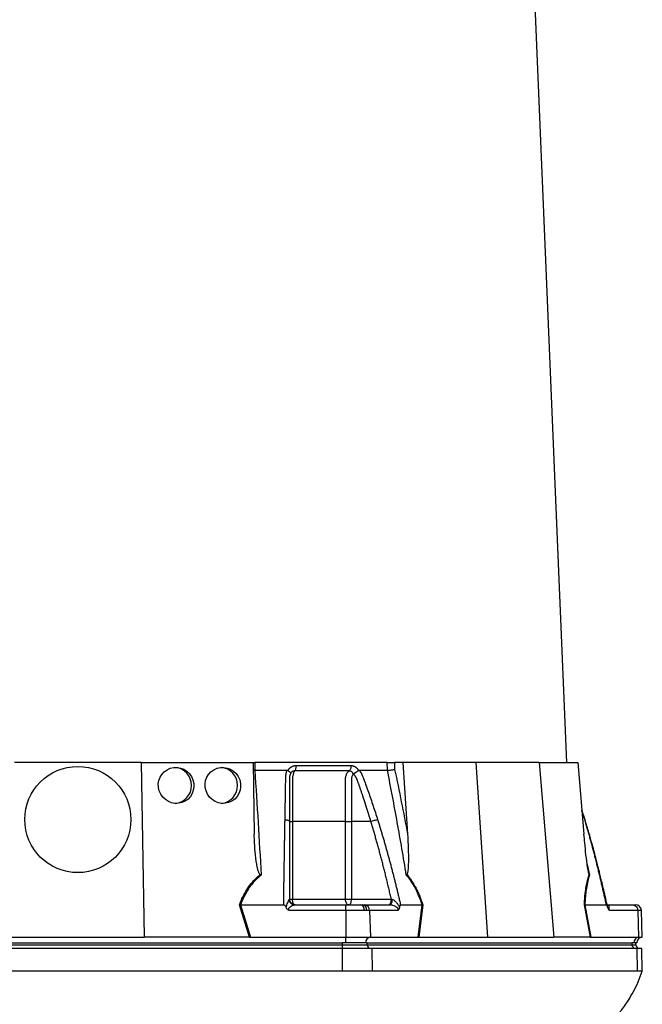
# Model space of a CAD drawing. Header units: millimetres. Extents: x 676 to 1290, y 655 to 2770.
# Tile 6 of 9: x 945 to 1273, y 1194 to 1713. Entities that reach past the tile are written whole.
import ezdxf

# ---------------------------------------------------------------- set-up
doc = ezdxf.new("R2010")
doc.units = ezdxf.units.MM

msp = doc.modelspace()

# ---------------------------------------------------------------- linework, layer by layer
at = {"color": 7, "linetype": 'Continuous', "lineweight": 25}
for p, q in [((1233.56, 1320.99), (1197.63, 2174.37)), ((1008.9, 1320.99), (942.21, 1320.99)), ((1008.9, 1320.99), (1010.5, 1228.99)), ((1008.9, 1320.99), (1067.98, 1320.99)), ((1067.98, 1320.99), (1068.64, 1283.2)), ((1068.15, 1320.99), (1068.86, 1320.99)), ((1068.86, 1320.99), (1068.89, 1316.99)), ((1138.79, 1320.99), (1068.86, 1320.99)), ((1138.89, 1316.99), (1138.79, 1320.99)), ((1142.61, 1320.99), (1142.7, 1317.44)), ((1146.96, 1320.99), (1142.61, 1320.99)), ((1146.96, 1320.99), (1149.49, 1283.2)), ((1185.56, 1320.99), (1146.96, 1320.99)), ((1185.56, 1320.99), (1191.73, 1228.99)), ((1218.9, 1320.99), (1185.56, 1320.99)), ((1218.9, 1320.99), (1226.67, 1228.99)), ((1218.9, 1320.99), (1239.38, 1320.99)), ((1239.38, 1320.99), (1242.58, 1283.2)), ((1068.89, 1316.99), (1068.05, 1317.04)), ((1086.41, 1316.86), (1086.49, 1316.99)), ((1123.58, 1316.99), (1123.65, 1316.86)), ((1243.13, 1290.85), (1241.49, 1296)), ((1088.81, 1289.99), (1088.81, 1248.99)), ((1116.78, 1248.99), (1116.78, 1289.99)), ((1130.16, 1289.99), (1119.94, 1289.99)), ((1119.94, 1289.99), (1119.94, 1248.99)), ((1066.12, 1228.99), (1060.77, 1246.01)), ((1087.15, 1248.99), (1088.81, 1248.99)), ((1088.81, 1248.99), (1116.78, 1248.99)), ((1116.78, 1248.99), (1119.94, 1248.99)), ((1119.94, 1248.99), (1140.95, 1248.99)), ((1157.55, 1246.01), (1155.39, 1228.99)), ((1245.96, 1228.99), (1242.77, 1246.01)), ((1061.36, 1245.99), (1061.35, 1245.99)), ((1061.35, 1245.99), (1066.69, 1228.99)), ((1061.36, 1245.99), (1084.15, 1245.99)), ((1117, 1243.1), (1086.94, 1243.1)), ((1090.07, 1245.99), (1117, 1245.99)), ((1117, 1245.99), (1124.68, 1245.99)), ((1126.7, 1243.1), (1117, 1243.1)), ((1117, 1243.1), (1117, 1228.99)), ((1124.68, 1245.99), (1125.7, 1245.99)), ((1125.7, 1245.99), (1126.88, 1245.99)), ((1127.99, 1243.1), (1126.7, 1243.1)), ((1126.88, 1245.99), (1140.35, 1245.99)), ((1129.48, 1243.1), (1127.99, 1243.1)), ((1129.48, 1243.1), (1129.9, 1228.99)), ((1144.51, 1243.1), (1129.48, 1243.1)), ((1145.82, 1245.99), (1157.21, 1245.99)), ((1155.06, 1228.99), (1157.22, 1245.99)), ((1243.01, 1245.99), (1246.2, 1228.99)), ((1243.02, 1245.99), (1254.41, 1245.99)), ((1254.86, 1245.99), (1268.33, 1245.99)), ((1270.93, 1243.1), (1255.9, 1243.1)), ((1268.33, 1245.99), (1269.86, 1245.99)), ((1270.93, 1243.1), (1271.35, 1228.99)), ((1273.35, 1228.99), (1272.86, 1243.1)), ((835.83, 1225.99), (1115.27, 1225.99)), ((940.61, 1228.99), (1010.5, 1228.99)), ((1065.81, 1228.99), (1010.5, 1228.99)), ((1066.69, 1228.99), (1117, 1228.99)), ((1117, 1225.99), (1115.27, 1225.99)), ((1115.27, 1224.99), (1115.27, 1225.99)), ((1117, 1225.99), (1117, 1228.99)), ((1117, 1228.99), (1129.9, 1228.99)), ((1127.4, 1225.99), (1117, 1225.99)), ((1128.26, 1225.99), (1127.4, 1225.99)), ((1128.26, 1224.99), (1128.26, 1225.99)), ((1128.26, 1225.99), (1267.98, 1225.99)), ((1129.9, 1228.99), (1155.06, 1228.99)), ((1155.59, 1228.99), (1191.73, 1228.99)), ((1191.73, 1228.99), (1226.67, 1228.99)), ((1245.85, 1228.99), (1226.67, 1228.99)), ((1246.2, 1228.99), (1271.35, 1228.99)), ((1268.85, 1225.99), (1267.98, 1225.99)), ((1267.98, 1224.99), (1267.98, 1225.99)), ((1270.46, 1225.99), (1268.85, 1225.99)), ((1269.99, 1224.99), (1269.99, 1225.99)), ((1271.35, 1228.99), (1273.35, 1228.99)), ((835.83, 1224.99), (1115.27, 1224.99)), ((1115.27, 1222.99), (835.83, 1222.99)), ((1115.27, 1224.99), (1128.26, 1224.99)), ((1115.27, 1222.99), (1115.27, 1224.99)), ((1115.27, 1210.99), (1115.27, 1222.99)), ((1130.91, 1222.99), (1115.27, 1222.99)), ((1128.26, 1224.99), (1267.98, 1224.99)), ((1131.09, 1210.99), (1130.91, 1222.99)), ((1270.62, 1222.99), (1130.91, 1222.99)), ((1270.81, 1210.99), (1270.62, 1222.99)), ((1273.04, 1222.99), (1270.62, 1222.99)), ((1273.25, 1210.98), (1273.04, 1222.99)), ((1115.27, 1210.99), (835.83, 1210.99)), ((1270.81, 1210.99), (1131.09, 1210.99))]:
    msp.add_line(p, q, dxfattribs=at)
at = {"color": 8, "linetype": 'Continuous', "lineweight": 25}
for p, q in [((1242.99, 1290.95), (1241.52, 1295.66)), ((1242.99, 1290.95), (1243.11, 1290.84)), ((1243.11, 1290.84), (1242.99, 1290.95)), ((1244.3, 1267.26), (1245.55, 1261.75)), ((1272.86, 1243.1), (1270.93, 1243.1)), ((1267.98, 1224.99), (1269.99, 1224.99))]:
    msp.add_line(p, q, dxfattribs=at)
at = {"color": 7, "linetype": 'Continuous', "lineweight": 25, "flags": 128}
for points in [[(1090.15, 1245.99), (1089.89, 1246.05), (1089.64, 1246.22), (1089.41, 1246.5), (1089.2, 1246.87), (1089.04, 1247.33), (1088.92, 1247.84), (1088.84, 1248.41), (1088.81, 1248.99)], [(1118.44, 1245.99), (1118.12, 1246.05), (1117.81, 1246.22), (1117.52, 1246.5), (1117.27, 1246.87), (1117.06, 1247.33), (1116.91, 1247.84), (1116.81, 1248.41), (1116.78, 1248.99)], [(1118.44, 1245.99), (1118.74, 1246.05), (1119.02, 1246.22), (1119.28, 1246.5), (1119.5, 1246.87), (1119.69, 1247.33), (1119.83, 1247.84), (1119.91, 1248.41), (1119.94, 1248.99)], [(1140.35, 1245.99), (1140.55, 1246.05), (1140.75, 1246.21), (1140.94, 1246.47), (1141.1, 1246.83), (1141.23, 1247.26), (1141.33, 1247.76), (1141.4, 1248.3), (1141.43, 1248.87)]]:
    msp.add_lwpolyline(points, dxfattribs=at)
at = {"color": 7, "linetype": 'Continuous', "lineweight": 25}
msp.add_circle((975.55, 1290.99), 28, dxfattribs=at)
for centre, radius, start, end in [((1026.17, 1309.13), 9.37, 359.1768, 86.4611), ((1050.42, 1309.12), 9.38, 359.1905, 85.1568), ((1026.16, 1308.86), 9.38, 274.8157, 0.8098), ((1050.42, 1308.86), 9.38, 276.1194, 0.796), ((1090.09, 1248.97), 2.98, 181.971, 269.6724), ((1124.1, 1243.44), 2.62, 352.5661, 77.2069), ((1125.31, 1243.33), 2.69, 354.9865, 81.6134), ((1126.67, 1243.19), 2.8, 357.9916, 85.7797), ((1269.86, 1242.99), 3, 2, 90), ((1130.23, 1226.17), 2.84, 96.5773, 183.6105), ((1271.68, 1226.17), 2.84, 96.5771, 183.6104), ((1273.46, 1225.99), 3, 92, 180), ((1130.14, 1224.87), 1.88, 176.189, 265.5977), ((1269.86, 1224.87), 1.88, 176.1895, 265.5972), ((1271.99, 1224.99), 2, 180, 270)]:
    msp.add_arc(centre, radius, start, end, dxfattribs=at)
for centre in [(1027.39, 1308.99), (1052.06, 1308.99)]:
    msp.add_ellipse(centre, major_axis=(-4.76, 8.29), ratio=0.974945, dxfattribs=at)
for centre, major_axis, ratio, start_param, end_param in [((1067.35, 1225.99), (17.02, -0.28), 0.175535, 1.645803, 1.664009), ((1154.82, 1225.99), (11.1, 0.22), 0.269565, 1.496149, 1.514355), ((1246.62, 1225.99), (5.92, -0.52), 0.499165, 1.726141, 1.744347)]:
    msp.add_ellipse(centre, major_axis=major_axis, ratio=ratio, start_param=start_param, end_param=end_param, dxfattribs=at)
for points, knots in [([(1086.49, 1316.99), (1086.53, 1317.06), (1086.61, 1317.19), (1086.74, 1317.38), (1086.87, 1317.57), (1087.02, 1317.75), (1087.17, 1317.91), (1087.32, 1318.08), (1087.49, 1318.23), (1087.65, 1318.37), (1087.83, 1318.51), (1088.01, 1318.64), (1088.2, 1318.76), (1088.4, 1318.87), (1088.66, 1319.01), (1088.99, 1319.16), (1089.4, 1319.29), (1089.81, 1319.39), (1090.24, 1319.45), (1090.52, 1319.46), (1090.67, 1319.46)], [0, 0, 0, 0, 0.044249, 0.088103, 0.131644, 0.174955, 0.21812, 0.261226, 0.304357, 0.347601, 0.391041, 0.434763, 0.478847, 0.523375, 0.568424, 0.654803, 0.740537, 0.826241, 0.912528, 1, 1, 1, 1]), ([(1090.67, 1319.46), (1090.67, 1319.18), (1090.66, 1318.89), (1090.59, 1318.3), (1090.54, 1318.01), (1090.39, 1317.49), (1090.3, 1317.26), (1090.09, 1316.87), (1089.98, 1316.71), (1089.87, 1316.6)], [0, 0, 0, 0, 0.25, 0.25, 0.5, 0.5, 0.75, 0.75, 1, 1, 1, 1]), ([(1119.65, 1319.46), (1119.66, 1319.18), (1119.64, 1318.88), (1119.55, 1318.3), (1119.48, 1318.01), (1119.3, 1317.49), (1119.19, 1317.26), (1118.93, 1316.87), (1118.79, 1316.71), (1118.64, 1316.6)], [0, 0, 0, 0, 0.25, 0.25, 0.5, 0.5, 0.75, 0.75, 1, 1, 1, 1]), ([(1119.65, 1319.46), (1119.72, 1319.46), (1119.85, 1319.46), (1120.05, 1319.45), (1120.25, 1319.42), (1120.45, 1319.39), (1120.64, 1319.34), (1120.83, 1319.29), (1121.02, 1319.23), (1121.21, 1319.15), (1121.4, 1319.07), (1121.64, 1318.95), (1121.93, 1318.78), (1122.25, 1318.55), (1122.56, 1318.3), (1122.84, 1318.01), (1123.11, 1317.7), (1123.36, 1317.36), (1123.5, 1317.12), (1123.58, 1316.99)], [0, 0, 0, 0, 0.043919, 0.087472, 0.13073, 0.173768, 0.216664, 0.259492, 0.30233, 0.345255, 0.388344, 0.431671, 0.51489, 0.596546, 0.677156, 0.757259, 0.837405, 0.91814, 1, 1, 1, 1]), ([(1138.79, 1320.99), (1139.06, 1320.99), (1139.36, 1320.99), (1140.02, 1320.99), (1140.36, 1320.99), (1140.88, 1320.99), (1141.05, 1320.99), (1141.39, 1320.99), (1141.55, 1320.99), (1142.04, 1320.99), (1142.34, 1320.99), (1142.61, 1320.99)], [0, 0, 0, 0, 0.25, 0.25, 0.5, 0.5, 0.625, 0.625, 0.75, 0.75, 1, 1, 1, 1]), ([(1068.91, 1316.99), (1069.52, 1307.84), (1070.1, 1298.66), (1071.22, 1280.25), (1071.76, 1271.01), (1072.27, 1261.75)], [0, 0, 0, 0, 0.5, 0.5, 1, 1, 1, 1]), ([(1084.86, 1290.95), (1084.88, 1291.64), (1084.9, 1293.01), (1084.94, 1295.06), (1084.97, 1297.1), (1085.01, 1299.12), (1085.06, 1301.74), (1085.11, 1304.94), (1085.17, 1308.1), (1085.22, 1310.61), (1085.24, 1312.1), (1085.27, 1313.16), (1085.29, 1313.76), (1085.33, 1314.27), (1085.39, 1314.78), (1085.47, 1315.3), (1085.6, 1315.88), (1085.75, 1316.44), (1085.87, 1316.81), (1085.94, 1316.99)], [0, 0, 0, 0, 0.077777, 0.1552, 0.232272, 0.308995, 0.385372, 0.530526, 0.674474, 0.747423, 0.819615, 0.846383, 0.869761, 0.889755, 0.906383, 0.929523, 0.9528, 0.976272, 1, 1, 1, 1]), ([(1085.94, 1316.99), (1085.97, 1316.99), (1086.04, 1316.99), (1086.14, 1316.97), (1086.23, 1316.95), (1086.33, 1316.91), (1086.38, 1316.87), (1086.41, 1316.86)], [0, 0, 0, 0, 0.212576, 0.416535, 0.614103, 0.807726, 1, 1, 1, 1]), ([(1086.41, 1316.86), (1086.45, 1316.83), (1086.54, 1316.77), (1086.66, 1316.68), (1086.78, 1316.59), (1086.88, 1316.51), (1086.98, 1316.43), (1087.07, 1316.34), (1087.16, 1316.26), (1087.23, 1316.19), (1087.34, 1316.07), (1087.46, 1315.93), (1087.57, 1315.76), (1087.65, 1315.61), (1087.69, 1315.49), (1087.7, 1315.39), (1087.7, 1315.3), (1087.69, 1315.23), (1087.67, 1315.16), (1087.65, 1315.11), (1087.65, 1315.09)], [0, 0, 0, 0, 0.0486522, 0.0964893, 0.1433903, 0.189242, 0.2339407, 0.2773919, 0.3195116, 0.3602249, 0.3994652, 0.5061737, 0.6030824, 0.689684, 0.7658152, 0.8315822, 0.8872965, 0.9334411, 0.9706863, 1, 1, 1, 1]), ([(1087.6, 1314.97), (1087.58, 1314.89), (1087.53, 1314.75), (1087.46, 1314.54), (1087.41, 1314.32), (1087.35, 1314.1), (1087.31, 1313.88), (1087.27, 1313.66), (1087.24, 1313.44), (1087.21, 1313.23), (1087.19, 1313.01), (1087.17, 1312.8), (1087.16, 1312.59), (1087.15, 1312.39), (1087.15, 1312.14), (1087.15, 1311.85), (1087.15, 1311.52), (1087.15, 1311.18), (1087.15, 1310.85), (1087.15, 1310.57), (1087.15, 1310.33), (1087.15, 1310.09), (1087.15, 1309.78), (1087.15, 1309.4), (1087.15, 1308.56), (1087.15, 1307.32), (1087.15, 1305.72), (1087.15, 1304.18), (1087.15, 1302.19), (1087.15, 1299.81), (1087.15, 1297.07), (1087.15, 1294.53), (1087.15, 1292.19), (1087.15, 1290.7), (1087.15, 1289.99)], [0, 0, 0, 0, 0.010662, 0.021198, 0.031594, 0.041839, 0.051919, 0.061821, 0.071533, 0.08104, 0.09033, 0.099392, 0.108213, 0.116783, 0.125091, 0.138719, 0.152205, 0.165558, 0.178786, 0.1919, 0.198167, 0.207477, 0.219813, 0.235151, 0.25346, 0.319418, 0.382864, 0.443812, 0.502275, 0.618272, 0.726011, 0.825493, 0.916782, 1, 1, 1, 1]), ([(1089.87, 1316.6), (1089.82, 1316.6), (1089.72, 1316.6), (1089.57, 1316.59), (1089.43, 1316.57), (1089.29, 1316.54), (1089.14, 1316.5), (1089, 1316.45), (1088.87, 1316.4), (1088.66, 1316.29), (1088.42, 1316.13), (1088.16, 1315.89), (1087.97, 1315.65), (1087.82, 1315.44), (1087.72, 1315.25), (1087.67, 1315.13), (1087.65, 1315.08)], [0, 0, 0, 0, 0.053313, 0.106595, 0.159871, 0.213165, 0.266504, 0.319912, 0.373414, 0.427035, 0.564482, 0.685233, 0.789261, 0.876464, 0.946724, 1, 1, 1, 1]), ([(1089.87, 1316.6), (1089.78, 1316.49), (1089.69, 1316.35), (1089.53, 1316.04), (1089.45, 1315.86), (1089.3, 1315.46), (1089.23, 1315.24), (1089.1, 1314.78), (1089.05, 1314.53), (1088.95, 1314.02), (1088.92, 1313.74), (1088.86, 1313.19), (1088.84, 1312.91), (1088.82, 1312.48), (1088.82, 1312.34), (1088.82, 1312.05), (1088.82, 1311.9), (1088.82, 1311.46), (1088.82, 1308.85), (1088.82, 1306.24), (1088.81, 1299.28), (1088.81, 1294.63), (1088.81, 1289.99)], [0, 0, 0, 0, 0.03125, 0.03125, 0.0625, 0.0625, 0.09375, 0.09375, 0.125, 0.125, 0.15625, 0.15625, 0.1875, 0.1875, 0.203125, 0.203125, 0.21875, 0.21875, 0.25, 0.5, 0.5, 1, 1, 1, 1]), ([(1118.64, 1316.6), (1117.57, 1316.6), (1115.27, 1316.6), (1111.9, 1316.6), (1108.3, 1316.6), (1105.82, 1316.6), (1103.22, 1316.6), (1100.72, 1316.6), (1097.01, 1316.6), (1093.48, 1316.6), (1091.02, 1316.6), (1089.87, 1316.6)], [0.7589111, 0.7589111, 0.7589111, 0.7589111, 0.7820302, 0.8131687, 0.8443073, 0.8754458, 0.8754458, 0.9065844, 0.9377229, 0.9688615, 0.9919807, 0.9919807, 0.9919807, 0.9919807]), ([(1116.78, 1289.99), (1116.78, 1294.63), (1116.78, 1299.28), (1116.78, 1306.24), (1116.79, 1308.85), (1116.79, 1311.46), (1116.79, 1311.9), (1116.79, 1312.05), (1116.79, 1312.34), (1116.79, 1312.48), (1116.82, 1312.91), (1116.85, 1313.19), (1116.94, 1313.74), (1117.01, 1314.02), (1117.16, 1314.53), (1117.26, 1314.78), (1117.47, 1315.24), (1117.59, 1315.46), (1117.85, 1315.86), (1118, 1316.04), (1118.31, 1316.35), (1118.47, 1316.49), (1118.64, 1316.6)], [0, 0, 0, 0, 0.5, 0.5, 0.75, 0.78125, 0.78125, 0.796875, 0.796875, 0.8125, 0.8125, 0.84375, 0.84375, 0.875, 0.875, 0.90625, 0.90625, 0.9375, 0.9375, 0.96875, 0.96875, 1, 1, 1, 1]), ([(1120.87, 1315.08), (1120.86, 1315.12), (1120.82, 1315.2), (1120.76, 1315.33), (1120.67, 1315.48), (1120.55, 1315.65), (1120.41, 1315.82), (1120.23, 1316), (1120.01, 1316.18), (1119.77, 1316.33), (1119.5, 1316.46), (1119.22, 1316.55), (1118.93, 1316.6), (1118.74, 1316.6), (1118.64, 1316.6)], [0, 0, 0, 0, 0.038504, 0.086514, 0.144034, 0.211029, 0.287449, 0.37325, 0.468405, 0.572922, 0.680036, 0.786786, 0.893373, 1, 1, 1, 1]), ([(1120.91, 1314.91), (1120.73, 1314.8), (1120.59, 1314.62), (1120.35, 1314.22), (1120.26, 1314), (1120.11, 1313.53), (1120.05, 1313.28), (1119.97, 1312.77), (1119.95, 1312.51), (1119.94, 1312.11), (1119.94, 1311.98), (1119.94, 1311.71), (1119.94, 1311.32), (1119.94, 1310.39), (1119.94, 1307.47), (1119.94, 1300.59), (1119.94, 1294.23), (1119.94, 1289.99)], [0, 0, 0, 0, 0.03125, 0.03125, 0.0625, 0.0625, 0.09375, 0.09375, 0.125, 0.125, 0.140625, 0.140625, 0.15625, 0.1875, 0.25, 0.5, 1, 1, 1, 1]), ([(1120.89, 1315.09), (1120.9, 1315.1), (1120.92, 1315.13), (1120.97, 1315.17), (1121.02, 1315.21), (1121.09, 1315.26), (1121.17, 1315.31), (1121.26, 1315.36), (1121.36, 1315.42), (1121.48, 1315.49), (1121.62, 1315.56), (1121.77, 1315.64), (1121.93, 1315.73), (1122.1, 1315.83), (1122.29, 1315.94), (1122.49, 1316.07), (1122.71, 1316.21), (1122.94, 1316.36), (1123.18, 1316.52), (1123.42, 1316.69), (1123.57, 1316.8), (1123.65, 1316.86)], [0, 0, 0, 0, 0.017248, 0.037456, 0.060913, 0.087838, 0.118407, 0.152763, 0.191026, 0.233291, 0.279627, 0.330072, 0.384627, 0.443251, 0.505852, 0.572276, 0.648655, 0.730209, 0.816408, 0.906598, 1, 1, 1, 1]), ([(1130.16, 1289.99), (1129.79, 1291.21), (1128.99, 1293.85), (1127.66, 1298.08), (1126.51, 1301.57), (1125.64, 1304.17), (1125.12, 1305.71), (1124.58, 1307.31), (1124.14, 1308.58), (1123.82, 1309.49), (1123.63, 1310.03), (1123.44, 1310.56), (1123.24, 1311.1), (1123.05, 1311.63), (1122.89, 1312.06), (1122.77, 1312.39), (1122.66, 1312.62), (1122.54, 1312.85), (1122.41, 1313.1), (1122.26, 1313.35), (1122.09, 1313.61), (1121.9, 1313.88), (1121.7, 1314.15), (1121.49, 1314.42), (1121.26, 1314.7), (1121.09, 1314.88), (1121.01, 1314.97)], [0, 0, 0, 0, 0.143085, 0.308796, 0.497427, 0.555835, 0.616742, 0.680167, 0.746121, 0.767405, 0.788723, 0.810074, 0.831456, 0.852865, 0.874301, 0.883002, 0.892336, 0.902282, 0.912815, 0.923904, 0.935514, 0.947608, 0.960145, 0.973084, 0.986383, 1, 1, 1, 1]), ([(1123.65, 1316.86), (1123.67, 1316.87), (1123.71, 1316.9), (1123.78, 1316.93), (1123.85, 1316.96), (1123.92, 1316.98), (1124, 1316.99), (1124.05, 1316.99), (1124.07, 1316.99)], [0, 0, 0, 0, 0.160202, 0.321039, 0.484027, 0.650625, 0.822199, 1, 1, 1, 1]), ([(1124.07, 1316.99), (1124.15, 1316.89), (1124.29, 1316.68), (1124.49, 1316.37), (1124.69, 1316.05), (1124.87, 1315.73), (1125.05, 1315.41), (1125.22, 1315.09), (1125.39, 1314.76), (1125.54, 1314.44), (1125.73, 1314.02), (1125.97, 1313.43), (1126.29, 1312.58), (1126.68, 1311.52), (1127.12, 1310.31), (1127.85, 1308.29), (1128.86, 1305.47), (1130.11, 1301.87), (1131.33, 1298.25), (1132.52, 1294.62), (1133.3, 1292.18), (1133.69, 1290.95)], [0, 0, 0, 0, 0.013423, 0.026738, 0.039956, 0.053088, 0.066144, 0.079134, 0.09207, 0.104963, 0.117824, 0.141662, 0.172831, 0.217057, 0.263491, 0.312127, 0.449156, 0.58733, 0.723761, 0.861313, 1, 1, 1, 1]), ([(1148.84, 1261.75), (1147.33, 1271.01), (1145.75, 1280.25), (1142.44, 1298.66), (1140.7, 1307.84), (1138.88, 1316.99)], [0, 0, 0, 0, 0.5, 0.5, 1, 1, 1, 1]), ([(1138.89, 1316.99), (1139.16, 1317), (1139.46, 1317.02), (1140.12, 1317.07), (1140.46, 1317.11), (1140.98, 1317.17), (1141.15, 1317.19), (1141.49, 1317.24), (1141.65, 1317.26), (1141.98, 1317.31), (1142.13, 1317.34), (1142.42, 1317.39), (1142.57, 1317.42), (1142.7, 1317.44)], [0, 0, 0, 0, 0.25, 0.25, 0.5, 0.5, 0.625, 0.625, 0.75, 0.75, 0.875, 0.875, 1, 1, 1, 1]), ([(1084.15, 1245.99), (1084.16, 1246.83), (1084.18, 1248.5), (1084.22, 1250.99), (1084.25, 1253.47), (1084.29, 1255.93), (1084.33, 1258.38), (1084.37, 1260.81), (1084.4, 1263.22), (1084.44, 1265.62), (1084.48, 1268), (1084.52, 1270.37), (1084.55, 1272.72), (1084.59, 1275.06), (1084.63, 1277.37), (1084.67, 1279.68), (1084.71, 1281.96), (1084.75, 1284.23), (1084.79, 1286.49), (1084.82, 1288.73), (1084.85, 1290.21), (1084.86, 1290.95)], [0, 0, 0, 0, 0.055211, 0.110128, 0.164753, 0.219086, 0.273129, 0.326884, 0.38035, 0.43353, 0.486425, 0.539036, 0.591365, 0.643413, 0.695181, 0.746671, 0.797884, 0.848822, 0.899487, 0.949879, 1, 1, 1, 1]), ([(1084.86, 1290.95), (1085.16, 1290.93), (1085.47, 1290.89), (1086.03, 1290.77), (1086.29, 1290.69), (1086.72, 1290.51), (1086.89, 1290.41), (1087.1, 1290.2), (1087.15, 1290.09), (1087.15, 1289.99)], [0, 0, 0, 0, 0.25, 0.25, 0.5, 0.5, 0.75, 0.75, 1, 1, 1, 1]), ([(1087.15, 1289.99), (1087.15, 1289.28), (1087.15, 1287.86), (1087.15, 1285.71), (1087.15, 1283.54), (1087.15, 1281.36), (1087.15, 1279.16), (1087.15, 1276.94), (1087.15, 1274.7), (1087.15, 1272.45), (1087.15, 1270.18), (1087.15, 1267.9), (1087.15, 1265.59), (1087.15, 1263.27), (1087.15, 1260.93), (1087.15, 1258.58), (1087.15, 1256.21), (1087.15, 1253.82), (1087.15, 1251.41), (1087.15, 1249.8), (1087.15, 1248.99)], [0, 0, 0, 0, 0.052635, 0.105608, 0.158921, 0.212573, 0.266566, 0.320902, 0.37558, 0.430604, 0.485973, 0.541688, 0.597751, 0.654162, 0.710923, 0.768034, 0.825496, 0.883311, 0.941478, 1, 1, 1, 1]), ([(1087.15, 1289.99), (1087.15, 1289.99), (1087.31, 1289.99), (1087.89, 1289.99), (1088.32, 1289.99), (1088.81, 1289.99)], [0, 0, 0, 0, 0.5, 0.5, 1, 1, 1, 1]), ([(1116.78, 1289.99), (1117.24, 1289.99), (1117.79, 1289.99), (1118.9, 1289.99), (1119.46, 1289.99), (1119.94, 1289.99)], [0, 0, 0, 0, 0.5, 0.5, 1, 1, 1, 1]), ([(1130.16, 1289.99), (1130.41, 1290.09), (1130.7, 1290.2), (1131.33, 1290.41), (1131.67, 1290.51), (1132.32, 1290.69), (1132.64, 1290.77), (1133.22, 1290.89), (1133.48, 1290.93), (1133.69, 1290.95)], [0, 0, 0, 0, 0.25, 0.25, 0.5, 0.5, 0.75, 0.75, 1, 1, 1, 1]), ([(1140.95, 1248.99), (1140.76, 1249.85), (1140.36, 1251.55), (1139.77, 1254.1), (1139.16, 1256.63), (1138.55, 1259.13), (1137.94, 1261.62), (1137.32, 1264.09), (1136.7, 1266.54), (1136.07, 1268.97), (1135.43, 1271.39), (1134.79, 1273.78), (1134.15, 1276.15), (1133.5, 1278.51), (1132.84, 1280.84), (1132.18, 1283.16), (1131.51, 1285.45), (1130.84, 1287.73), (1130.39, 1289.24), (1130.16, 1289.99)], [0, 0, 0, 0, 0.061953, 0.123509, 0.18467, 0.245435, 0.305808, 0.365787, 0.425376, 0.484574, 0.543383, 0.601804, 0.659839, 0.717488, 0.774754, 0.831636, 0.888137, 0.944258, 1, 1, 1, 1]), ([(1133.69, 1290.95), (1133.9, 1290.28), (1134.32, 1288.94), (1134.94, 1286.92), (1135.56, 1284.88), (1136.17, 1282.83), (1136.78, 1280.77), (1137.38, 1278.69), (1137.98, 1276.6), (1138.57, 1274.5), (1139.16, 1272.39), (1139.74, 1270.26), (1140.32, 1268.12), (1140.89, 1265.96), (1141.46, 1263.8), (1142.02, 1261.62), (1142.58, 1259.42), (1143.13, 1257.22), (1143.68, 1255), (1144.22, 1252.76), (1144.76, 1250.52), (1145.29, 1248.26), (1145.64, 1246.75), (1145.82, 1245.99)], [0, 0, 0, 0, 0.045336, 0.090894, 0.136674, 0.182678, 0.228907, 0.275362, 0.322044, 0.368954, 0.416093, 0.463462, 0.511063, 0.558896, 0.606962, 0.655262, 0.703798, 0.752569, 0.801578, 0.850824, 0.900309, 0.950034, 1, 1, 1, 1]), ([(1254.41, 1245.99), (1254.23, 1246.83), (1253.87, 1248.5), (1253.31, 1250.99), (1252.75, 1253.47), (1252.19, 1255.93), (1251.61, 1258.38), (1251.04, 1260.81), (1250.45, 1263.22), (1249.87, 1265.62), (1249.27, 1268), (1248.67, 1270.37), (1248.07, 1272.72), (1247.45, 1275.06), (1246.84, 1277.37), (1246.21, 1279.68), (1245.58, 1281.96), (1244.94, 1284.23), (1244.3, 1286.49), (1243.65, 1288.73), (1243.21, 1290.21), (1242.99, 1290.95)], [0, 0, 0, 0, 0.055211, 0.110128, 0.164753, 0.219086, 0.273129, 0.326884, 0.38035, 0.43353, 0.486425, 0.539036, 0.591365, 0.643413, 0.695181, 0.746671, 0.797884, 0.848822, 0.899487, 0.949879, 1, 1, 1, 1]), ([(1255.01, 1245.03), (1254.69, 1246.49), (1254.03, 1249.45), (1253.05, 1253.67), (1252.14, 1257.49), (1251.36, 1260.66), (1250.72, 1263.26), (1250.06, 1265.89), (1249.24, 1269.07), (1248.14, 1273.24), (1246.76, 1278.32), (1245.08, 1284.3), (1243.81, 1288.56), (1243.13, 1290.85)], [0, 0, 0, 0, 0.0945511, 0.1912344, 0.2739873, 0.3428035, 0.3976806, 0.4436486, 0.5146001, 0.6057011, 0.7169544, 0.8483749, 1, 1, 1, 1]), ([(1071.77, 1261.99), (1071.68, 1262.05), (1071.39, 1262.26), (1070.98, 1263.1), (1070.54, 1264.35), (1069.86, 1267.52), (1069.16, 1272.31), (1068.78, 1278.08), (1068.68, 1281.71), (1068.64, 1283.2)], [0, 0, 0, 0, 0.014356, 0.049627, 0.124372, 0.19944, 0.496383, 0.793753, 1, 1, 1, 1]), ([(1149.49, 1283.2), (1149.61, 1281.39), (1149.71, 1279.59), (1149.86, 1275.99), (1149.91, 1274.19), (1149.94, 1271.49), (1149.94, 1270.6), (1149.93, 1268.81), (1149.91, 1267.91), (1149.86, 1266.58), (1149.83, 1266.13), (1149.78, 1265.25), (1149.74, 1264.81), (1149.65, 1263.94), (1149.6, 1263.51), (1149.48, 1262.88), (1149.43, 1262.67), (1149.34, 1262.38), (1149.31, 1262.29), (1149.22, 1262.12), (1149.17, 1262.04), (1149.11, 1261.99)], [0, 0, 0, 0, 0.25, 0.25, 0.5, 0.5, 0.625, 0.625, 0.75, 0.75, 0.8125, 0.8125, 0.875, 0.875, 0.9375, 0.9375, 0.96875, 0.96875, 0.984375, 0.984375, 1, 1, 1, 1]), ([(1245.33, 1261.99), (1245.29, 1262.05), (1245.17, 1262.26), (1244.97, 1263.1), (1244.72, 1264.35), (1244.23, 1267.52), (1243.61, 1272.31), (1243.03, 1278.08), (1242.71, 1281.71), (1242.58, 1283.2)], [0, 0, 0, 0, 0.014357, 0.049627, 0.124372, 0.19944, 0.496383, 0.793753, 1, 1, 1, 1]), ([(1060.77, 1246.01), (1061.03, 1246.66), (1062.01, 1249.12), (1063.8, 1252.7), (1066.38, 1256.53), (1068.9, 1259.52), (1070.84, 1261.19), (1071.77, 1261.99)], [0, 0, 0, 0, 0.10666, 0.403143, 0.607796, 0.812344, 1, 1, 1, 1]), ([(1072.27, 1261.75), (1070.82, 1260.48), (1067.88, 1257.89), (1064.56, 1253.03), (1062.52, 1248.95), (1061.59, 1246.58), (1061.36, 1245.99)], [0, 0, 0, 0, 0.297892, 0.606736, 0.903183, 1, 1, 1, 1]), ([(1072.27, 1261.75), (1072.27, 1261.75), (1072.1, 1261.83), (1071.93, 1261.91), (1071.77, 1261.99)], [0, 0, 0, 0, 0.022143, 1, 1, 1, 1]), ([(1157.21, 1245.99), (1156.71, 1247.52), (1156.17, 1249.02), (1155.28, 1251.2), (1154.97, 1251.92), (1154.33, 1253.33), (1153.99, 1254.02), (1152.95, 1256.03), (1152.21, 1257.3), (1150.61, 1259.65), (1149.75, 1260.75), (1148.84, 1261.75)], [0, 0, 0, 0, 0.25, 0.25, 0.375, 0.375, 0.5, 0.5, 0.75, 0.75, 1, 1, 1, 1]), ([(1149.11, 1261.99), (1149.57, 1261.48), (1150.01, 1260.94), (1150.88, 1259.82), (1151.3, 1259.23), (1152.51, 1257.42), (1153.26, 1256.13), (1154.31, 1254.09), (1154.65, 1253.4), (1155.29, 1251.98), (1155.6, 1251.26), (1156.5, 1249.06), (1157.04, 1247.55), (1157.55, 1246.01)], [0, 0, 0, 0, 0.125, 0.125, 0.25, 0.25, 0.5, 0.5, 0.625, 0.625, 0.75, 0.75, 1, 1, 1, 1]), ([(1242.77, 1246.01), (1242.8, 1246.67), (1242.95, 1249.12), (1243.29, 1252.7), (1243.89, 1256.53), (1244.53, 1259.52), (1245.07, 1261.19), (1245.33, 1261.99)], [0, 0, 0, 0, 0.106677, 0.403092, 0.607771, 0.812344, 1, 1, 1, 1]), ([(1245.55, 1261.75), (1245.19, 1260.75), (1244.87, 1259.65), (1244.3, 1257.3), (1244.06, 1256.03), (1243.75, 1254.02), (1243.66, 1253.33), (1243.49, 1251.92), (1243.41, 1251.2), (1243.2, 1249.02), (1243.1, 1247.52), (1243.02, 1245.99)], [0, 0, 0, 0, 0.25, 0.25, 0.5, 0.5, 0.625, 0.625, 0.75, 0.75, 1, 1, 1, 1]), ([(1085.46, 1244.58), (1085.53, 1245.05), (1085.65, 1245.49), (1085.94, 1246.35), (1086.1, 1246.75), (1086.42, 1247.51), (1086.59, 1247.87), (1086.82, 1248.33), (1086.89, 1248.48), (1087.02, 1248.72), (1087.07, 1248.81), (1087.11, 1248.87)], [0, 0, 0, 0, 0.25, 0.25, 0.5, 0.5, 0.75, 0.75, 0.875, 0.875, 1, 1, 1, 1]), ([(1090.15, 1245.99), (1089.75, 1245.99), (1089.36, 1246.07), (1088.64, 1246.37), (1088.3, 1246.59), (1087.75, 1247.15), (1087.53, 1247.48), (1087.23, 1248.21), (1087.15, 1248.6), (1087.15, 1248.99)], [0, 0, 0, 0, 0.25, 0.25, 0.5, 0.5, 0.75, 0.75, 1, 1, 1, 1]), ([(1139.45, 1245.99), (1139.65, 1245.99), (1139.85, 1246.07), (1140.21, 1246.37), (1140.38, 1246.59), (1140.65, 1247.15), (1140.76, 1247.48), (1140.91, 1248.21), (1140.95, 1248.6), (1140.95, 1248.99)], [0, 0, 0, 0, 0.25, 0.25, 0.5, 0.5, 0.75, 0.75, 1, 1, 1, 1]), ([(1141.43, 1248.87), (1141.66, 1248.81), (1141.87, 1248.72), (1142.29, 1248.48), (1142.5, 1248.33), (1143.07, 1247.87), (1143.41, 1247.51), (1144.04, 1246.75), (1144.32, 1246.35), (1144.82, 1245.49), (1145.04, 1245.05), (1145.2, 1244.58)], [0, 0, 0, 0, 0.125, 0.125, 0.25, 0.25, 0.5, 0.5, 0.75, 0.75, 1, 1, 1, 1]), ([(1243.01, 1245.99), (1242.92, 1246), (1242.83, 1246.01), (1242.77, 1246.01), (1242.77, 1246.01)], [0, 0, 0, 0, 0.976224, 1, 1, 1, 1]), ([(1085.46, 1244.58), (1085.41, 1244.69), (1085.25, 1245.05), (1084.98, 1245.49), (1084.61, 1245.85), (1084.36, 1245.97), (1084.21, 1245.99), (1084.17, 1245.99)], [0, 0, 0, 0, 0.171794, 0.597025, 0.766213, 0.937358, 1, 1, 1, 1]), ([(1086.94, 1243.1), (1086.86, 1243.14), (1086.78, 1243.18), (1086.63, 1243.27), (1086.55, 1243.32), (1086.33, 1243.46), (1086.19, 1243.57), (1085.94, 1243.82), (1085.82, 1243.96), (1085.62, 1244.26), (1085.54, 1244.42), (1085.46, 1244.58)], [0, 0, 0, 0, 0.125, 0.125, 0.25, 0.25, 0.5, 0.5, 0.75, 0.75, 1, 1, 1, 1]), ([(1090.07, 1245.99), (1090.07, 1245.99), (1090.07, 1245.99), (1090.06, 1245.99), (1090.05, 1245.99), (1090.03, 1245.99), (1090.02, 1245.99), (1089.98, 1245.98), (1089.95, 1245.98), (1089.87, 1245.96), (1089.8, 1245.94), (1089.58, 1245.87), (1089.42, 1245.81), (1088.89, 1245.59), (1088.5, 1245.41), (1087.92, 1245.08), (1087.73, 1244.96), (1087.35, 1244.71), (1087.16, 1244.56), (1086.91, 1244.31), (1086.84, 1244.22), (1086.71, 1244.01), (1086.67, 1243.9), (1086.66, 1243.65), (1086.68, 1243.53), (1086.79, 1243.3), (1086.86, 1243.19), (1086.94, 1243.1)], [0, 0, 0, 0, 0.003906, 0.003906, 0.007813, 0.015625, 0.03125, 0.03125, 0.0625, 0.0625, 0.125, 0.125, 0.25, 0.25, 0.5, 0.5, 0.625, 0.625, 0.75, 0.75, 0.8125, 0.8125, 0.875, 0.875, 0.9375, 0.9375, 1, 1, 1, 1]), ([(1117, 1243.1), (1117, 1243.44), (1117, 1243.81), (1117, 1244.53), (1117, 1244.87), (1117, 1245.43), (1117, 1245.65), (1117, 1245.93), (1117, 1245.99), (1117, 1245.99)], [0, 0, 0, 0, 0.25, 0.25, 0.5, 0.5, 0.75, 0.75, 1, 1, 1, 1]), ([(1144.51, 1243.1), (1144.55, 1243.2), (1144.58, 1243.3), (1144.6, 1243.53), (1144.59, 1243.65), (1144.53, 1243.9), (1144.47, 1244.01), (1144.34, 1244.22), (1144.26, 1244.31), (1144.02, 1244.56), (1143.85, 1244.7), (1143.48, 1244.96), (1143.29, 1245.08), (1142.7, 1245.4), (1142.27, 1245.59), (1141.58, 1245.81), (1141.34, 1245.87), (1140.97, 1245.94), (1140.85, 1245.96), (1140.6, 1245.98), (1140.47, 1245.99), (1140.35, 1245.99)], [0, 0, 0, 0, 0.0625, 0.0625, 0.125, 0.125, 0.1875, 0.1875, 0.25, 0.25, 0.375, 0.375, 0.5, 0.5, 0.75, 0.75, 0.875, 0.875, 0.9375, 0.9375, 1, 1, 1, 1]), ([(1145.2, 1244.58), (1145.17, 1244.42), (1145.13, 1244.26), (1145.04, 1243.97), (1144.99, 1243.83), (1144.87, 1243.58), (1144.8, 1243.47), (1144.66, 1243.27), (1144.59, 1243.18), (1144.51, 1243.1)], [0, 0, 0, 0, 0.25, 0.25, 0.5, 0.5, 0.75, 0.75, 1, 1, 1, 1]), ([(1145.82, 1245.99), (1145.73, 1245.99), (1145.65, 1245.92), (1145.52, 1245.72), (1145.47, 1245.59), (1145.38, 1245.32), (1145.34, 1245.18), (1145.26, 1244.89), (1145.23, 1244.74), (1145.2, 1244.58)], [0, 0, 0, 0, 0.25, 0.25, 0.5, 0.5, 0.75, 0.75, 1, 1, 1, 1]), ([(1255.11, 1244.58), (1255.04, 1244.89), (1254.95, 1245.19), (1254.79, 1245.59), (1254.73, 1245.71), (1254.62, 1245.86), (1254.59, 1245.91), (1254.51, 1245.97), (1254.46, 1245.99), (1254.42, 1245.99)], [0, 0, 0, 0, 0.5, 0.5, 0.75, 0.75, 0.875, 0.875, 1, 1, 1, 1]), ([(1254.86, 1245.99), (1254.91, 1245.99), (1254.95, 1245.99), (1255.02, 1245.98), (1255.06, 1245.98), (1255.16, 1245.96), (1255.22, 1245.94), (1255.37, 1245.87), (1255.45, 1245.81), (1255.61, 1245.59), (1255.65, 1245.41), (1255.66, 1245.08), (1255.66, 1244.96), (1255.64, 1244.71), (1255.63, 1244.56), (1255.62, 1244.31), (1255.62, 1244.22), (1255.63, 1244.01), (1255.64, 1243.9), (1255.69, 1243.65), (1255.73, 1243.53), (1255.81, 1243.3), (1255.85, 1243.19), (1255.9, 1243.1)], [0, 0, 0, 0, 0.03125, 0.03125, 0.0625, 0.0625, 0.125, 0.125, 0.25, 0.25, 0.5, 0.5, 0.625, 0.625, 0.75, 0.75, 0.8125, 0.8125, 0.875, 0.875, 0.9375, 0.9375, 1, 1, 1, 1]), ([(1255.11, 1244.58), (1255.1, 1244.66), (1255.05, 1244.9), (1254.99, 1245.12), (1254.96, 1245.27)], [0, 0, 0, 0, 0.3449848, 1, 1, 1, 1]), ([(1255.11, 1244.58), (1255.15, 1244.42), (1255.2, 1244.26), (1255.31, 1243.97), (1255.37, 1243.83), (1255.51, 1243.58), (1255.58, 1243.47), (1255.73, 1243.27), (1255.82, 1243.18), (1255.9, 1243.1)], [0, 0, 0, 0, 0.25, 0.25, 0.5, 0.5, 0.75, 0.75, 1, 1, 1, 1]), ([(1268.33, 1245.99), (1268.69, 1245.94), (1269.44, 1245.84), (1270.3, 1245.06), (1270.82, 1244.09), (1270.89, 1243.42), (1270.93, 1243.1)], [0, 0, 0, 0, 0.2707, 0.562317, 0.789298, 1, 1, 1, 1]), ([(1131.09, 1210.99), (1130.64, 1210.99), (1129.7, 1210.99), (1128.13, 1210.99), (1126.39, 1210.99), (1125.09, 1210.99), (1123.71, 1210.99), (1122.32, 1210.99), (1120.14, 1210.99), (1117.83, 1210.99), (1116.16, 1210.99), (1115.27, 1210.99)], [0.32739495, 0.32739495, 0.32739495, 0.32739495, 0.32887954, 0.33036414, 0.33184874, 0.33333333, 0.33333333, 0.33481793, 0.33630253, 0.33778712, 0.33927172, 0.33927172, 0.33927172, 0.33927172]), ([(1255.46, 1182.85), (1256.11, 1183.46), (1258.37, 1185.58), (1261.97, 1189.84), (1265.72, 1195.08), (1268.78, 1200.37), (1271.26, 1205.46), (1272.57, 1209.11), (1273.25, 1210.99)], [0, 0, 0, 0, 0.079356, 0.276967, 0.495747, 0.653709, 0.821657, 1, 1, 1, 1])]:
    msp.add_open_spline(points, degree=3, knots=knots, dxfattribs=at)
for points in [[(1090.67, 1319.46), (1100.68, 1319.46), (1110.36, 1319.46), (1119.65, 1319.46)], [(1068.9, 1316.99), (1071.78, 1316.99), (1077.51, 1316.99), (1083.14, 1316.99), (1085.94, 1316.99)], [(1124.07, 1316.99), (1126.61, 1316.99), (1131.61, 1316.99), (1136.48, 1316.99), (1138.88, 1316.99)], [(1142.7, 1317.44), (1145.11, 1306.08), (1147.37, 1294.66), (1149.49, 1283.2)], [(1116.78, 1289.99), (1107.81, 1289.99), (1098.47, 1289.99), (1088.81, 1289.99)], [(1149.11, 1261.99), (1149.01, 1261.91), (1148.92, 1261.83), (1148.84, 1261.75)], [(1245.33, 1261.99), (1245.39, 1261.91), (1245.47, 1261.83), (1245.55, 1261.75)], [(1061.35, 1245.99), (1061.15, 1246), (1060.96, 1246.01), (1060.77, 1246.01)], [(1087.11, 1248.87), (1087.13, 1248.91), (1087.15, 1248.95), (1087.15, 1248.99)], [(1140.95, 1248.99), (1141.11, 1248.95), (1141.26, 1248.91), (1141.43, 1248.87)], [(1157.22, 1245.99), (1157.31, 1246), (1157.43, 1246.01), (1157.55, 1246.01)], [(1157.22, 1245.99), (1157.22, 1245.99), (1157.21, 1245.99), (1157.21, 1245.99)], [(1243.02, 1245.99), (1243.02, 1245.99), (1243.01, 1245.99), (1243.01, 1245.99)], [(1066.12, 1228.99), (1066.31, 1228.99), (1066.5, 1228.99), (1066.69, 1228.99)], [(1155.06, 1228.99), (1155.16, 1228.99), (1155.27, 1228.99), (1155.39, 1228.99)], [(1245.96, 1228.99), (1246.02, 1228.99), (1246.1, 1228.99), (1246.2, 1228.99)], [(1273.25, 1210.99), (1273.25, 1210.99), (1273.15, 1210.99), (1272.71, 1210.99), (1271.98, 1210.99), (1271.25, 1210.99), (1270.81, 1210.99)]]:
    msp.add_open_spline(points, degree=3, dxfattribs=at)

doc.saveas('drawing.dxf')
